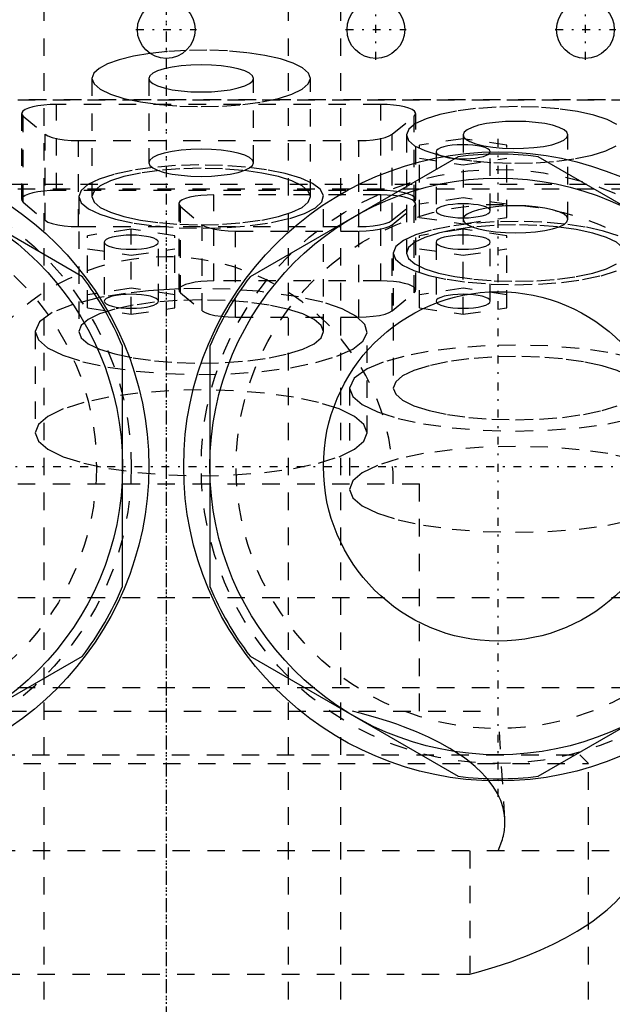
# Model space of a CAD drawing. Extents: x -90 to 90, y -97 to 327.
# Tile 7 of 10: x -8 to 26, y 198 to 255. Entities that reach past the tile are written whole.
import ezdxf

# ---------------------------------------------------------------- set-up
doc = ezdxf.new("R2010")
doc.units = 0
doc.linetypes.add('CENTER', pattern=[1.5, 0.45, -0.5, 0.05, -0.5])
doc.linetypes.add('DASHED', pattern=[2, 1, -1])
for name, color, linetype in [('AM_0', 7, 'CONTINUOUS'), ('AM_3', 7, 'DASHED'), ('AM_7', 7, 'CENTER')]:
    doc.layers.add(name, color=color, linetype=linetype)

msp = doc.modelspace()

# ---------------------------------------------------------------- linework, layer by layer
at = {"layer": 'AM_0', "color": 7, "linetype": 'CONTINUOUS'}
for p, q in [((-4.796, 239.852), (-16.704, 246.727)), ((16.704, 246.727), (4.796, 239.852)), ((33.204, 239.852), (21.296, 246.727)), ((-2.5, 222.125), (-2.5, 235.875)), ((2.5, 235.875), (2.5, 222.125)), ((-16.704, 211.273), (-4.796, 218.148)), ((4.796, 218.148), (16.704, 211.273)), ((21.296, 211.273), (33.204, 218.148))]:
    msp.add_line(p, q, dxfattribs=at)
for centre, radius in [((0, 229), 47.5), ((0, 254), 1.65), ((12, 254), 1.65), ((24, 254), 1.65), ((-19, 229), 18), ((19, 229), 18), ((-19, 229), 16.5), ((19, 229), 16.5), ((19, 229), 10)]:
    msp.add_circle(centre, radius, dxfattribs=at)
for centre, start, end in [((19, 229), 82.6199, 97.3801), ((-19, 229), 22.6199, 37.3801), ((19, 229), 142.6199, 157.3801), ((-19, 229), 322.6199, 337.3801), ((19, 229), 202.6199, 217.3801), ((19, 229), 262.6199, 277.3801)]:
    msp.add_arc(centre, 17.875, start, end, dxfattribs=at)
at = {"layer": 'AM_3', "color": 6, "linetype": 'DASHED'}
for p, q in [((-7, 307.5), (-7, -77.5)), ((7, -77.5), (7, 307.5)), ((10, -37.5), (10, 296.5)), ((-4.25, 251.208), (-4.25, 244.446)), ((-1, 251.208), (-1, 246.378)), ((5, 246.378), (5, 251.208)), ((8.25, 244.446), (8.25, 251.208)), ((-39.86, 250), (39.86, 250)), ((28.5, 249.97), (-28.5, 249.97)), ((-6.28, 244.794), (-6.28, 249.72)), ((12.28, 249.72), (-6.28, 249.72)), ((12.28, 244.794), (12.28, 249.72)), ((-8.28, 249.202), (-8.28, 244.276)), ((14.28, 244.276), (14.28, 249.202)), ((-8.189, 244.122), (-8.189, 249.048)), ((-8.189, 249.048), (-6.939, 248.013)), ((12.939, 248.013), (14.189, 249.048)), ((14.189, 244.122), (14.189, 249.048)), ((-6.939, 243.086), (-6.939, 248.013)), ((12.939, 243.086), (12.939, 248.013)), ((13.75, 247.973), (13.75, 241.211)), ((17, 247.973), (17, 242.882)), ((23, 243.143), (23, 247.973)), ((-5.03, 247.649), (11.03, 247.649)), ((-5.03, 242.723), (-5.03, 247.649)), ((11.03, 242.723), (11.03, 247.649)), ((17, 247.757), (14.5, 247.383)), ((14.5, 243.255), (14.5, 247.383)), ((19.5, 247.383), (17, 247.757)), ((19.5, 243.255), (19.5, 247.383)), ((15.45, 247.01), (15.45, 243.629)), ((18.55, 243.629), (18.55, 247.01)), ((14.5, 246.636), (17, 246.263)), ((17, 246.263), (19.5, 246.636)), ((-44.917, 245.15), (44.917, 245.15)), ((28.5, 244.865), (-28.5, 244.865)), ((12.28, 244.794), (-6.28, 244.794)), ((-8.189, 244.122), (-6.939, 243.086)), ((-5, 244.446), (-5, 236.719)), ((0.72, 244.026), (0.72, 239.1)), ((2.72, 239.617), (2.72, 244.544)), ((12.28, 244.544), (2.72, 244.544)), ((9, 236.719), (9, 244.446)), ((12.28, 239.617), (12.28, 244.544)), ((12.939, 243.086), (14.189, 244.122)), ((14.28, 239.1), (14.28, 244.026)), ((17, 244.376), (14.5, 244.003)), ((19.5, 244.003), (17, 244.376)), ((0.811, 238.945), (0.811, 243.872)), ((0.811, 243.872), (2.061, 242.836)), ((12.939, 242.836), (14.189, 243.872)), ((14.189, 238.945), (14.189, 243.872)), ((14.5, 243.255), (17, 242.882)), ((17, 242.882), (19.5, 243.255)), ((-5.03, 242.723), (11.03, 242.723)), ((-2, 242.581), (-4.5, 242.207)), ((-2, 237.706), (-2, 242.581)), ((0.5, 242.207), (-2, 242.581)), ((2.061, 237.91), (2.061, 242.836)), ((3.97, 242.473), (11.03, 242.473)), ((3.97, 237.547), (3.97, 242.473)), ((11.03, 237.547), (11.03, 242.473)), ((12.939, 237.91), (12.939, 242.836)), ((17, 242.581), (14.5, 242.207)), ((17, 237.706), (17, 242.581)), ((19.5, 242.207), (17, 242.581)), ((-4.5, 238.079), (-4.5, 242.207)), ((-3.55, 241.833), (-3.55, 238.453)), ((-0.45, 238.453), (-0.45, 241.833)), ((0.5, 238.079), (0.5, 242.207)), ((14.5, 238.079), (14.5, 242.207)), ((15.45, 241.833), (15.45, 238.453)), ((18.55, 238.453), (18.55, 241.833)), ((19.5, 238.079), (19.5, 242.207)), ((-4.5, 241.46), (-2, 241.086)), ((-2, 241.086), (0.5, 241.46)), ((13, 241.211), (13, 233.484)), ((14.5, 241.46), (17, 241.086)), ((17, 241.086), (19.5, 241.46)), ((12.28, 239.617), (2.72, 239.617)), ((-2, 239.2), (-4.5, 238.826)), ((0.5, 238.826), (-2, 239.2)), ((-0.452, 239.095), (-1.01, 239.051)), ((0.498, 239.147), (-0.452, 239.095)), ((0.731, 239.156), (0.498, 239.147)), ((2, 239.178), (0.731, 239.156)), ((0.811, 238.945), (2.061, 237.91)), ((7.574, 238.71), (5.276, 239.027)), ((12.939, 237.91), (14.189, 238.945)), ((17, 239.2), (14.5, 238.826)), ((19.5, 238.826), (17, 239.2)), ((-3.948, 238.636), (-5.355, 238.275)), ((-3.819, 238.663), (-3.948, 238.636)), ((-3.556, 238.714), (-3.819, 238.663)), ((-4.5, 238.079), (-2, 237.706)), ((-2, 237.706), (0.5, 238.079)), ((14.5, 238.079), (17, 237.706)), ((17, 237.706), (19.5, 238.079)), ((3.97, 237.547), (11.03, 237.547)), ((-7.5, 236.719), (-7.5, 230.924)), ((11.5, 230.924), (11.5, 236.719)), ((10.5, 233.484), (10.5, 227.689)), ((-14.5, 228), (14.5, 228)), ((14.5, 215), (14.5, 228)), ((-28.5, 221.5), (28.5, 221.5)), ((-28.5, 216.359), (28.5, 216.359)), ((-19, 215), (19, 215)), ((19.386, 208.83), (19, 215)), ((-23.675, 212.5), (23.675, 212.5)), ((24.175, 212), (23.675, 212.5)), ((-24.175, 212), (24.175, 212)), ((24.175, 196.5), (24.175, 212)), ((27.357, 207), (-27.357, 207)), ((17.375, 207), (17.375, 199.939)), ((-17.375, 199.939), (17.375, 199.939))]:
    msp.add_line(p, q, dxfattribs=at)
for points in [[(-0.93, 252.637), (-1.873, 252.477), (-2.691, 252.277), (-3.356, 252.042), (-3.847, 251.779), (-4.148, 251.498), (-4.25, 251.208)], [(1.142, 252.81), (0.077, 252.747), (-0.93, 252.637)], [(8.25, 251.208), (8.138, 251.513), (7.805, 251.807), (7.264, 252.08), (6.533, 252.322), (5.64, 252.523), (4.616, 252.677), (3.498, 252.778), (2.326, 252.823), (1.142, 252.81)], [(-4.25, 251.208), (-4.13, 250.892), (-3.774, 250.589), (-3.197, 250.309), (-2.419, 250.064), (-1.472, 249.863), (-0.392, 249.713), (0.781, 249.621), (2, 249.59), (3.219, 249.621), (4.392, 249.713), (5.472, 249.863), (6.419, 250.064), (7.197, 250.309), (7.774, 250.589), (8.13, 250.892), (8.25, 251.208)], [(-6.28, 249.72), (-6.652, 249.711), (-7.012, 249.684), (-7.346, 249.64), (-7.642, 249.581), (-7.891, 249.509), (-8.083, 249.426), (-8.213, 249.335), (-8.274, 249.239), (-8.266, 249.143), (-8.189, 249.048)], [(14.189, 249.048), (14.266, 249.143), (14.274, 249.239), (14.213, 249.335), (14.083, 249.426), (13.891, 249.509), (13.642, 249.581), (13.346, 249.64), (13.012, 249.684), (12.652, 249.711), (12.28, 249.72)], [(25.803, 248.573), (25.242, 248.854), (24.48, 249.101), (23.547, 249.305), (22.479, 249.458), (21.316, 249.554), (20.103, 249.59), (18.886, 249.564), (17.712, 249.478), (16.625, 249.334), (15.667, 249.138), (14.874, 248.898), (14.276, 248.622)], [(14.276, 248.622), (13.883, 248.305), (13.75, 247.973)], [(23, 247.973), (22.942, 248.124), (22.772, 248.27), (22.494, 248.404), (22.121, 248.522), (21.667, 248.618), (21.148, 248.69), (20.585, 248.734), (20, 248.749), (19.415, 248.734), (18.852, 248.69), (18.333, 248.618), (17.879, 248.522), (17.506, 248.404), (17.228, 248.27), (17.058, 248.124), (17, 247.973)], [(-6.939, 248.013), (-6.771, 247.912), (-6.526, 247.824), (-6.214, 247.75), (-5.85, 247.695), (-5.449, 247.661), (-5.03, 247.649)], [(11.03, 247.649), (11.449, 247.661), (11.85, 247.695), (12.214, 247.75), (12.526, 247.824), (12.771, 247.912), (12.939, 248.013)], [(13.75, 247.973), (13.869, 247.658), (14.222, 247.356), (14.796, 247.077), (15.568, 246.832), (16.51, 246.631), (17.584, 246.481), (18.751, 246.388), (19.966, 246.355), (21.181, 246.384), (22.352, 246.474), (23.433, 246.621), (24.383, 246.819), (25.165, 247.062), (25.751, 247.339)], [(17, 247.973), (17.036, 247.853), (17.143, 247.736)], [(17.143, 247.736), (17.384, 247.592), (17.733, 247.464), (18.174, 247.357), (18.689, 247.274), (19.258, 247.22), (19.857, 247.197), (20.462, 247.206), (21.048, 247.245), (21.592, 247.315), (22.07, 247.411), (22.464, 247.53), (22.758, 247.667), (22.939, 247.817), (23, 247.973)], [(16.531, 246.627), (16.823, 246.611), (17.122, 246.61), (17.416, 246.623), (17.695, 246.651), (17.948, 246.692), (18.166, 246.745), (18.34, 246.808), (18.465, 246.879), (18.535, 246.954), (18.548, 247.031), (18.503, 247.107), (18.403, 247.18), (18.251, 247.247), (18.052, 247.305), (17.813, 247.351), (17.545, 247.385), (17.257, 247.405), (16.959, 247.411), (16.662, 247.401), (16.378, 247.377), (16.117, 247.339), (15.889, 247.29), (15.702, 247.229), (15.564, 247.161), (15.479, 247.086), (15.45, 247.009), (15.479, 246.933), (15.565, 246.858), (15.703, 246.79), (15.891, 246.73)], [(8.814, 244.861), (8.377, 245.194), (7.701, 245.498), (6.811, 245.763), (5.74, 245.978), (4.529, 246.136), (3.223, 246.23), (1.871, 246.258), (0.524, 246.217), (-0.768, 246.111), (-1.956, 245.941), (-2.995, 245.716), (-3.847, 245.443), (-4.479, 245.132), (-4.869, 244.796), (-5, 244.446)], [(15.891, 246.73), (16.187, 246.668), (16.531, 246.627)], [(-4.25, 244.446), (-4.13, 244.131), (-3.774, 243.827), (-3.197, 243.548), (-2.419, 243.303), (-1.472, 243.101), (-0.392, 242.952), (0.781, 242.86), (2, 242.829), (3.219, 242.86), (4.392, 242.952), (5.472, 243.101), (6.419, 243.303), (7.197, 243.548), (7.774, 243.827), (8.13, 244.131), (8.25, 244.446), (8.13, 244.762), (7.774, 245.066), (7.197, 245.345), (6.419, 245.59), (5.472, 245.791), (4.392, 245.941), (3.219, 246.033), (2, 246.064)], [(2, 246.064), (0.781, 246.033), (-0.392, 245.941), (-1.472, 245.791), (-2.419, 245.59), (-3.197, 245.345), (-3.774, 245.066), (-4.13, 244.762), (-4.25, 244.446)], [(-6.28, 244.794), (-6.652, 244.785), (-7.012, 244.758), (-7.346, 244.714), (-7.642, 244.655), (-7.891, 244.583), (-8.083, 244.5), (-8.213, 244.409), (-8.274, 244.313), (-8.266, 244.216), (-8.189, 244.122)], [(-5, 244.446), (-4.863, 244.089), (-4.456, 243.746), (-3.796, 243.431), (-2.909, 243.155), (-1.83, 242.93), (-0.6, 242.764), (0.732, 242.665), (2.114, 242.635), (3.491, 242.676), (4.81, 242.787), (6.018, 242.963), (7.069, 243.197), (7.921, 243.48), (8.541, 243.801), (8.904, 244.147), (8.996, 244.506), (8.814, 244.861)], [(14.189, 244.122), (14.266, 244.216), (14.274, 244.313), (14.213, 244.409), (14.083, 244.5), (13.891, 244.583), (13.642, 244.655), (13.346, 244.714), (13.012, 244.758), (12.652, 244.785), (12.28, 244.794)], [(2.72, 244.544), (2.348, 244.534), (1.988, 244.508), (1.654, 244.464), (1.358, 244.405), (1.109, 244.333), (0.917, 244.249), (0.787, 244.159), (0.726, 244.063), (0.734, 243.966), (0.811, 243.872)], [(14.189, 243.872), (14.266, 243.966), (14.274, 244.063), (14.213, 244.159), (14.083, 244.249), (13.891, 244.333), (13.642, 244.405), (13.346, 244.464), (13.012, 244.508), (12.652, 244.534), (12.28, 244.544)], [(-6.939, 243.086), (-6.771, 242.986), (-6.526, 242.897), (-6.214, 242.824), (-5.85, 242.769), (-5.449, 242.735), (-5.03, 242.723)], [(11.03, 242.723), (11.449, 242.735), (11.85, 242.769), (12.214, 242.824), (12.526, 242.897), (12.771, 242.986), (12.939, 243.086)], [(25.881, 242.194), (25.032, 242.471), (23.99, 242.7), (22.797, 242.872), (21.497, 242.981), (20.14, 243.023), (18.778, 242.995), (17.462, 242.9), (16.243, 242.74), (15.167, 242.522), (14.275, 242.254)], [(2.061, 242.836), (2.229, 242.736), (2.474, 242.647), (2.786, 242.574), (3.15, 242.519), (3.551, 242.485), (3.97, 242.473)], [(11.03, 242.473), (11.449, 242.485), (11.85, 242.519), (12.214, 242.574), (12.526, 242.647), (12.771, 242.736), (12.939, 242.836)], [(20, 242.829), (18.781, 242.798), (17.608, 242.706), (16.528, 242.556), (15.581, 242.355), (14.803, 242.11), (14.226, 241.83), (13.87, 241.527), (13.75, 241.211), (13.87, 240.896), (14.226, 240.592), (14.803, 240.313), (15.581, 240.067), (16.528, 239.866), (17.608, 239.717), (18.781, 239.625), (20, 239.594), (21.219, 239.625), (22.392, 239.717), (23.472, 239.866), (24.419, 240.067), (25.197, 240.313), (25.774, 240.592)], [(26.25, 241.211), (26.13, 241.527), (25.774, 241.83), (25.197, 242.11), (24.419, 242.355), (23.472, 242.556), (22.392, 242.706), (21.219, 242.798), (20, 242.829)], [(-0.45, 241.833), (-0.48, 241.912), (-0.568, 241.987), (-0.711, 242.056), (-0.904, 242.117), (-1.139, 242.167), (-1.407, 242.204), (-1.698, 242.227), (-2, 242.235), (-2.302, 242.227), (-2.593, 242.204), (-2.861, 242.167), (-3.096, 242.117), (-3.289, 242.056), (-3.432, 241.987), (-3.52, 241.912), (-3.55, 241.833)], [(-3.55, 241.833), (-3.52, 241.755), (-3.432, 241.68), (-3.289, 241.611), (-3.096, 241.55), (-2.861, 241.5), (-2.593, 241.463), (-2.302, 241.44), (-2, 241.432), (-1.698, 241.44), (-1.407, 241.463), (-1.139, 241.5), (-0.904, 241.55), (-0.711, 241.611), (-0.568, 241.68), (-0.48, 241.755), (-0.45, 241.833)], [(14.275, 242.254), (13.577, 241.931), (13.146, 241.579), (13, 241.211)], [(18.55, 241.833), (18.52, 241.912), (18.432, 241.987), (18.289, 242.056), (18.096, 242.117), (17.861, 242.167), (17.593, 242.204), (17.302, 242.227), (17, 242.235), (16.698, 242.227), (16.407, 242.204), (16.139, 242.167), (15.904, 242.117), (15.711, 242.056), (15.568, 241.987), (15.48, 241.912), (15.45, 241.833)], [(15.45, 241.833), (15.48, 241.755), (15.568, 241.68), (15.711, 241.611), (15.904, 241.55), (16.139, 241.5), (16.407, 241.463), (16.698, 241.44), (17, 241.432), (17.302, 241.44), (17.593, 241.463), (17.861, 241.5), (18.096, 241.55), (18.289, 241.611), (18.432, 241.68), (18.52, 241.755), (18.55, 241.833)], [(13, 241.211), (13.133, 240.859), (13.528, 240.521), (14.17, 240.208), (15.034, 239.934), (16.087, 239.709), (17.289, 239.541), (18.594, 239.436), (19.953, 239.4), (21.314, 239.432), (22.625, 239.532), (23.835, 239.696), (24.9, 239.917), (25.778, 240.188)], [(2.72, 239.617), (2.348, 239.608), (1.988, 239.581), (1.654, 239.538), (1.358, 239.479), (1.109, 239.406), (0.917, 239.323), (0.787, 239.232), (0.726, 239.137), (0.734, 239.04), (0.811, 238.945)], [(14.189, 238.945), (14.266, 239.04), (14.274, 239.137), (14.213, 239.232), (14.083, 239.323), (13.891, 239.406), (13.642, 239.479), (13.346, 239.538), (13.012, 239.581), (12.652, 239.608), (12.28, 239.617)], [(-1.01, 239.051), (-2.332, 238.907), (-3.556, 238.714)], [(5.276, 239.027), (3.664, 239.14), (2, 239.178)], [(-7.5, 236.719), (-7.321, 236.244), (-6.79, 235.786), (-5.927, 235.364), (-4.766, 234.993), (-3.349, 234.687), (-1.73, 234.458), (0.029, 234.314), (1.863, 234.261), (3.702, 234.3), (5.476, 234.431), (7.12, 234.648), (8.57, 234.943), (9.773, 235.305), (10.682, 235.721), (11.264, 236.174), (11.496, 236.648), (11.37, 237.124), (10.89, 237.586), (10.075, 238.014), (8.956, 238.394), (7.574, 238.71)], [(-5, 236.719), (-4.865, 236.366), (-4.467, 236.026), (-3.82, 235.713), (-2.95, 235.438), (-1.889, 235.213), (-0.679, 235.045), (0.634, 234.942), (2, 234.907), (3.366, 234.942), (4.679, 235.045), (5.889, 235.213), (6.95, 235.438), (7.82, 235.713), (8.467, 236.026), (8.865, 236.366), (9, 236.719), (8.865, 237.073), (8.467, 237.412), (7.82, 237.726), (6.95, 238), (5.889, 238.225), (4.679, 238.393), (3.366, 238.496), (2, 238.531)], [(2, 238.531), (0.634, 238.496), (-0.679, 238.393), (-1.889, 238.225), (-2.95, 238), (-3.82, 237.726), (-4.467, 237.412), (-4.865, 237.073), (-5, 236.719)], [(-5.355, 238.275), (-6.525, 237.804), (-7.253, 237.276), (-7.5, 236.719)], [(2.061, 237.91), (2.229, 237.81), (2.474, 237.721), (2.786, 237.647), (3.15, 237.592), (3.551, 237.558), (3.97, 237.547)], [(11.03, 237.547), (11.449, 237.558), (11.85, 237.592), (12.214, 237.647), (12.526, 237.721), (12.771, 237.81), (12.939, 237.91)], [(20, 235.943), (18.254, 235.901), (16.567, 235.776), (14.997, 235.574), (13.597, 235.3), (12.416, 234.965), (11.494, 234.579)], [(26.718, 235.222), (25.278, 235.528), (23.635, 235.755), (21.853, 235.895), (20, 235.943)], [(20, 235.296), (18.634, 235.261), (17.321, 235.158), (16.111, 234.99), (15.05, 234.765), (14.18, 234.49), (13.533, 234.177), (13.135, 233.837), (13, 233.484), (13.135, 233.13), (13.533, 232.791), (14.18, 232.477), (15.05, 232.203), (16.111, 231.977), (17.321, 231.81), (18.634, 231.707), (20, 231.672), (21.366, 231.707), (22.679, 231.81), (23.889, 231.977), (24.95, 232.203), (25.82, 232.477)], [(27, 233.484), (26.865, 233.837), (26.467, 234.177), (25.82, 234.49), (24.95, 234.765), (23.889, 234.99), (22.679, 235.158), (21.366, 235.261), (20, 235.296)], [(11.494, 234.579), (10.752, 234.046), (10.5, 233.484)], [(10.5, 233.484), (10.683, 233.004), (11.223, 232.543), (12.101, 232.118), (13.282, 231.745), (14.722, 231.439), (16.365, 231.212), (18.147, 231.072), (20, 231.025), (21.853, 231.072), (23.635, 231.212), (25.278, 231.439), (26.718, 231.745)], [(26.718, 229.427), (25.278, 229.733), (23.635, 229.96), (21.853, 230.1), (20, 230.147), (18.147, 230.1), (16.365, 229.96), (14.722, 229.733), (13.282, 229.427), (12.101, 229.055), (11.223, 228.63), (10.683, 228.168), (10.5, 227.689), (10.683, 227.209), (11.223, 226.748), (12.101, 226.323), (13.282, 225.95), (14.722, 225.644), (16.365, 225.417), (18.147, 225.277), (20, 225.23), (21.853, 225.277), (23.635, 225.417), (25.278, 225.644), (26.718, 225.95)]]:
    msp.add_lwpolyline(points, dxfattribs=at)
for points in [[(5, 251.208), (4.942, 251.359), (4.772, 251.505), (4.494, 251.639), (4.121, 251.757), (3.667, 251.854), (3.148, 251.925), (2.585, 251.969), (2, 251.984), (1.415, 251.969), (0.852, 251.925), (0.333, 251.854), (-0.121, 251.757), (-0.494, 251.639), (-0.772, 251.505), (-0.942, 251.359), (-1, 251.208), (-0.942, 251.056), (-0.772, 250.911), (-0.494, 250.777), (-0.121, 250.659), (0.333, 250.562), (0.852, 250.491), (1.415, 250.446), (2, 250.431), (2.585, 250.446), (3.148, 250.491), (3.667, 250.562), (4.121, 250.659), (4.494, 250.777), (4.772, 250.911), (4.942, 251.056)], [(5, 246.378), (4.942, 246.53), (4.772, 246.675), (4.494, 246.81), (4.121, 246.927), (3.667, 247.024), (3.148, 247.096), (2.585, 247.14), (2, 247.155), (1.415, 247.14), (0.852, 247.096), (0.333, 247.024), (-0.121, 246.927), (-0.494, 246.81), (-0.772, 246.675), (-0.942, 246.53), (-1, 246.378), (-0.942, 246.227), (-0.772, 246.081), (-0.494, 245.947), (-0.121, 245.829), (0.333, 245.733), (0.852, 245.661), (1.415, 245.617), (2, 245.602), (2.585, 245.617), (3.148, 245.661), (3.667, 245.733), (4.121, 245.829), (4.494, 245.947), (4.772, 246.081), (4.942, 246.227)], [(18.55, 243.629), (18.52, 243.707), (18.432, 243.783), (18.289, 243.852), (18.096, 243.913), (17.861, 243.963), (17.593, 244), (17.302, 244.022), (17, 244.03), (16.698, 244.022), (16.407, 244), (16.139, 243.963), (15.904, 243.913), (15.711, 243.852), (15.568, 243.783), (15.48, 243.707), (15.45, 243.629), (15.48, 243.551), (15.568, 243.476), (15.711, 243.406), (15.904, 243.345), (16.139, 243.295), (16.407, 243.258), (16.698, 243.236), (17, 243.228), (17.302, 243.236), (17.593, 243.258), (17.861, 243.295), (18.096, 243.345), (18.289, 243.406), (18.432, 243.476), (18.52, 243.551)], [(23, 243.143), (22.942, 243.295), (22.772, 243.44), (22.494, 243.574), (22.121, 243.692), (21.667, 243.789), (21.148, 243.86), (20.585, 243.905), (20, 243.92), (19.415, 243.905), (18.852, 243.86), (18.333, 243.789), (17.879, 243.692), (17.506, 243.574), (17.228, 243.44), (17.058, 243.295), (17, 243.143), (17.058, 242.992), (17.228, 242.846), (17.506, 242.712), (17.879, 242.594), (18.333, 242.497), (18.852, 242.426), (19.415, 242.382), (20, 242.367), (20.585, 242.382), (21.148, 242.426), (21.667, 242.497), (22.121, 242.594), (22.494, 242.712), (22.772, 242.846), (22.942, 242.992)], [(-0.45, 238.453), (-0.48, 238.531), (-0.568, 238.606), (-0.711, 238.676), (-0.904, 238.736), (-1.139, 238.786), (-1.407, 238.823), (-1.698, 238.846), (-2, 238.854), (-2.302, 238.846), (-2.593, 238.823), (-2.861, 238.786), (-3.096, 238.736), (-3.289, 238.676), (-3.432, 238.606), (-3.52, 238.531), (-3.55, 238.453), (-3.52, 238.374), (-3.432, 238.299), (-3.289, 238.23), (-3.096, 238.169), (-2.861, 238.119), (-2.593, 238.082), (-2.302, 238.059), (-2, 238.051), (-1.698, 238.059), (-1.407, 238.082), (-1.139, 238.119), (-0.904, 238.169), (-0.711, 238.23), (-0.568, 238.299), (-0.48, 238.374)], [(18.55, 238.453), (18.52, 238.531), (18.432, 238.606), (18.289, 238.676), (18.096, 238.736), (17.861, 238.786), (17.593, 238.823), (17.302, 238.846), (17, 238.854), (16.698, 238.846), (16.407, 238.823), (16.139, 238.786), (15.904, 238.736), (15.711, 238.676), (15.568, 238.606), (15.48, 238.531), (15.45, 238.453), (15.48, 238.374), (15.568, 238.299), (15.711, 238.23), (15.904, 238.169), (16.139, 238.119), (16.407, 238.082), (16.698, 238.059), (17, 238.051), (17.302, 238.059), (17.593, 238.082), (17.861, 238.119), (18.096, 238.169), (18.289, 238.23), (18.432, 238.299), (18.52, 238.374)], [(-7.5, 230.924), (-7.317, 230.444), (-6.777, 229.983), (-5.899, 229.558), (-4.718, 229.185), (-3.278, 228.879), (-1.635, 228.652), (0.147, 228.512), (2, 228.465), (3.853, 228.512), (5.635, 228.652), (7.278, 228.879), (8.718, 229.185), (9.899, 229.558), (10.777, 229.983), (11.317, 230.444), (11.5, 230.924), (11.317, 231.404), (10.777, 231.865), (9.899, 232.29), (8.718, 232.662), (7.278, 232.968), (5.635, 233.195), (3.853, 233.335), (2, 233.383), (0.147, 233.335), (-1.635, 233.195), (-3.278, 232.968), (-4.718, 232.662), (-5.899, 232.29), (-6.777, 231.865), (-7.317, 231.404)]]:
    msp.add_lwpolyline(points, close=True, dxfattribs=at)
for points in [[(19.386, 208.83, 0), (19.366, 209.041, 0), (19.284, 209.46, 0), (19.148, 209.874, 0), (19.06, 210.079, 0), (18.958, 210.283, 0), (18.715, 210.684, 0), (18.42, 211.076, 0), (18.075, 211.457, 0), (17.683, 211.827, 0), (17.246, 212.183, 0), (17.012, 212.355, 0), (16.767, 212.525, 0), (16.238, 212.859, 0), (15.654, 213.186, 0), (15.017, 213.504, 0), (14.328, 213.81, 0), (13.589, 214.103, 0), (13.202, 214.244, 0), (12.804, 214.381, 0), (11.975, 214.642, 0), (11.106, 214.885, 0), (10.658, 215, 0)], [(18.99, 207, 0), (19.015, 207.05, 0), (19.061, 207.15, 0), (19.104, 207.251, 0), (19.125, 207.301, 0), (19.145, 207.351, 0), (19.182, 207.452, 0), (19.217, 207.554, 0), (19.248, 207.655, 0), (19.277, 207.757, 0), (19.302, 207.859, 0), (19.314, 207.91, 0), (19.324, 207.961, 0), (19.343, 208.063, 0), (19.359, 208.165, 0), (19.372, 208.268, 0), (19.382, 208.37, 0), (19.388, 208.472, 0), (19.39, 208.524, 0), (19.392, 208.575, 0), (19.392, 208.677, 0), (19.388, 208.779, 0), (19.386, 208.83, 0)], [(17.375, 199.939, 0), (17.87, 200.073, 0), (18.826, 200.356, 0), (19.736, 200.659, 0), (20.171, 200.817, 0), (20.594, 200.979, 0), (21.398, 201.313, 0), (22.145, 201.658, 0), (22.85, 202.019, 0), (23.517, 202.399, 0), (24.141, 202.795, 0), (24.435, 202.999, 0), (24.717, 203.206, 0), (25.242, 203.63, 0), (25.714, 204.065, 0), (26.129, 204.508, 0), (26.487, 204.958, 0), (26.785, 205.412, 0), (26.912, 205.64, 0), (27.024, 205.867, 0), (27.202, 206.323, 0), (27.32, 206.775, 0), (27.357, 207, 0)]]:
    msp.add_polyline3d(points, dxfattribs=at)
for centre, radius in [((-19, 229), 17), ((19, 229), 17), ((-19, 229), 15), ((19, 229), 15)]:
    msp.add_circle(centre, radius, dxfattribs=at)
msp.add_arc((0, 228), 13, 0, 180, dxfattribs=at)
at = {"layer": 'AM_7', "color": 4, "linetype": 'CENTER'}
for p, q in [((0, 326.75), (0, -96.75)), ((0, 317.3), (0, -16.925)), ((12, 252.268), (12, 255.732)), ((24, 252.268), (24, 255.732)), ((-1.732, 254), (1.732, 254)), ((10.268, 254), (13.732, 254)), ((22.267, 254), (25.733, 254)), ((19, 210.1), (19, 247.9)), ((0, 242.7), (0, -37.19)), ((-49.875, 229), (49.875, 229))]:
    msp.add_line(p, q, dxfattribs=at)

doc.saveas('drawing.dxf')
